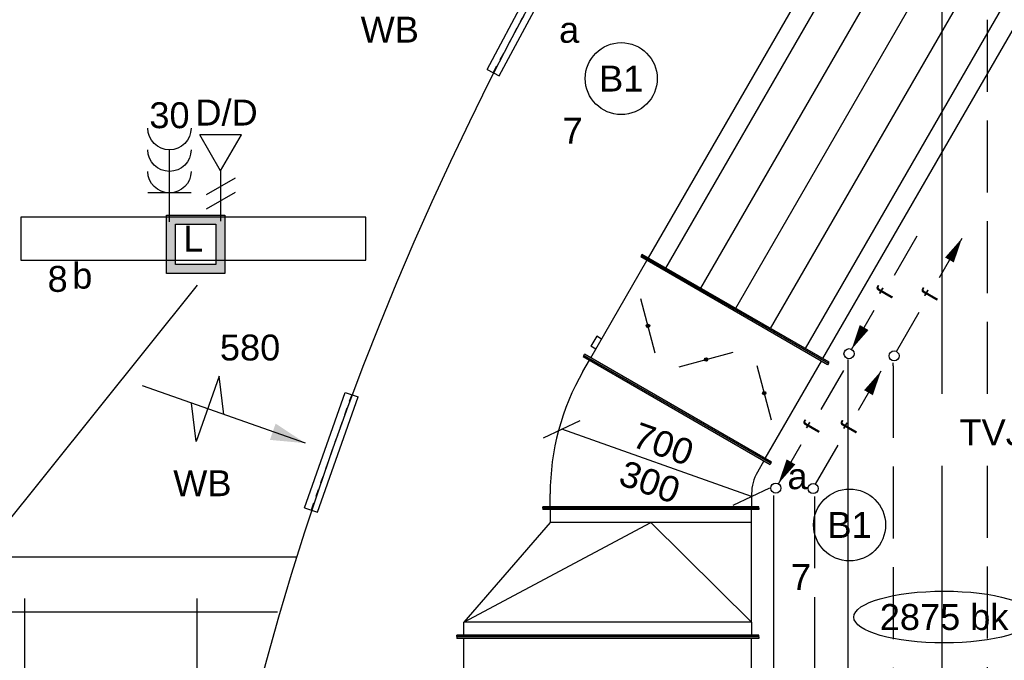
# Model space of a CAD drawing. Extents: x -132501 to 411300, y -42818 to 427495.
# Tile 104 of 256: x 33516 to 36939, y 27539 to 29766. Entities that reach past the tile are written whole.
import ezdxf
from ezdxf.enums import TextEntityAlignment as Align

# ---------------------------------------------------------------- set-up
doc = ezdxf.new("R2010")
doc.units = 0
doc.header["$LTSCALE"] = 50
for name, pattern in [('2322140', [45, 40, -5]), ('2322203', [45, 5, -2, 5, -2, 5, -2, 5, -2, 5, -2, 5, -5]), ('CENTER2', [28.575, 19.05, -3.175, 3.175, -3.175]), ('STREEPJES', [0.1, 0.05, -0.05])]:
    doc.linetypes.add(name, pattern=pattern)
doc.layers.get('0').update_dxf_attribs({"linetype": 'CONTINUOUS'})
for name, color, linetype in [('45 Plafond 2D arcering', 7, 'CONTINUOUS'), ('EL6222--', 3, 'CONTINUOUS'), ('EL6311--', 3, 'CONTINUOUS'), ('EL6441--', 3, 'CONTINUOUS'), ('WL524---', 90, 'CONTINUOUS'), ('WL5448--', 4, 'CONTINUOUS'), ('WL570---_RETOUR', 112, 'CONTINUOUS'), ('WL570---_RETOUR_RST', 2, 'CONTINUOUS'), ('WL570---_RETOUR_RST_HL', 1, 'CONTINUOUS'), ('WL570---_TOEVOER', 3, 'CONTINUOUS'), ('WM570---_RETOUR', 1, 'CONTINUOUS'), ('WM570---_RETOUR_PR', 1, 'CONTINUOUS'), ('WM570---_RETOUR_RST_PR', 1, 'CONTINUOUS'), ('WM570---_TOEVOER', 1, 'CONTINUOUS'), ('WM570---_TOEVOER_PR', 1, 'CONTINUOUS')]:
    doc.layers.add(name, color=color, linetype=linetype)
doc.styles.add('BURO-018', font='ARIAL.TTF', dxfattribs={"height": 63})

# ---------------------------------------------------------------- blocks, each defined once
blk = doc.blocks.new('E001611200150')
at = {"color": 0}
for p, q in [((-12, -1.5), (-12, 1.5)), ((-12, 1.5), (12, 1.5)), ((12, 1.5), (12, -1.5)), ((12, -1.5), (-12, -1.5))]:
    blk.add_line(p, q, dxfattribs=at)
at = {"color": 0, "linetype": 'Continuous', "style": 'BURO-018'}
for tag, p in [('E_GKAST', (0, 8)), ('E_GROEP', (0, 5)), ('E_SGROEP', (4.5, 5)), ('E_ARMCODE', (0, 0)), ('E_SLET', (4.5, -3))]:
    blk.add_attdef(tag, text='', height=1.8, dxfattribs=at).set_placement(p, align=Align.MIDDLE)
blk = doc.blocks.new('1115B3A')
at = {"color": 0, "linetype": 'Continuous'}
blk.add_circle((0, 0), 2.5, dxfattribs=at)
at = {"color": 0, "linetype": 'Continuous', "style": 'BURO-018'}
for tag, p in [('E_GKAST', (0, 8)), ('E_GROEP', (0, 5)), ('E_SGROEP', (4.5, 5)), ('E_ARMCODE', (0, 0)), ('E_SLET', (4.5, -1))]:
    blk.add_attdef(tag, text='', height=1.8, dxfattribs=at).set_placement(p, align=Align.MIDDLE)
blk = doc.blocks.new('E00153')
at = {"color": 0, "linetype": 'Continuous'}
for p, q in [((-1.443, 7), (1.443, 7)), ((0, 4.5), (-1.443, 7)), ((0, 4.5), (1.443, 7)), ((0, 4.5), (0, 1)), ((-1, 4), (1, 2.845)), ((-1, 3), (1, 1.845))]:
    blk.add_line(p, q, dxfattribs=at)
at = {"color": 7, "style": 'BURO-018'}
for tag, p in [('E_COMMENT1', (-6, 12)), ('E_COMMENT2', (6, 12)), ('E_DCOM1', (-6, 9)), ('E_DCOM2', (6, 9))]:
    blk.add_attdef(tag, text='', height=1.8, dxfattribs=at).set_placement(p, align=Align.MIDDLE)
at = {"color": 0, "style": 'BURO-018'}
blk.add_attdef('E_TEXT1', text='', height=1.8, dxfattribs=at).set_placement((2.5, 6), align=Align.MIDDLE)
at = {"color": 0, "linetype": 'Continuous', "style": 'BURO-018', "flags": 1}
blk.add_attdef('E_MATCODE', text='', height=1.8, dxfattribs=at).set_placement((0, 0), align=Align.MIDDLE)
blk = doc.blocks.new('111304B')
at = {"color": 0, "linetype": 'Continuous'}
for p, q in [((0, 1), (0, 6)), ((-1.5, 3), (1.5, 3))]:
    blk.add_line(p, q, dxfattribs=at)
for centre in [(0, 7.5), (0, 6), (0, 4.5)]:
    blk.add_arc(centre, 1.5, 180, 0, dxfattribs=at)
at = {"color": 0, "linetype": 'Continuous', "style": 'BURO-018'}
for tag, p in [('E_GKAST', (0, 13)), ('E_GROEP', (0, 10)), ('E_SGROEP', (4.5, 10))]:
    blk.add_attdef(tag, text='', height=1.8, dxfattribs=at).set_placement(p, align=Align.MIDDLE)
at = {"color": 0, "linetype": 'Continuous', "style": 'BURO-018', "flags": 1}
for tag, p in [('E_VERMCODE', (13, 10)), ('E_MATCODE', (0, 0))]:
    blk.add_attdef(tag, text='', height=1.8, dxfattribs=at).set_placement(p, align=Align.MIDDLE)
blk = doc.blocks.new('E00414')
at = {"color": 0, "linetype": 'Continuous'}
for p, q in [((-2.9, -2.9), (-2.9, 2.9)), ((-2.9, 2.9), (2.9, 2.9)), ((-2, 2), (2, 2)), ((-2, -2), (-2, 2)), ((2, 2), (2, -2)), ((2.9, 2.9), (2.9, -2.9)), ((2.9, -2.9), (-2.9, -2.9)), ((2, -2), (-2, -2))]:
    blk.add_line(p, q, dxfattribs=at)
at = {"color": 0}
for points in [[(-2.9, 2.9), (2.9, 2.9), (-2, 2), (2, 2)], [(-2, -2), (-2.9, -2.9), (-2, 2), (-2.9, 2.9)], [(2, 2), (2.9, 2.9), (2, -2), (2.9, -2.9)], [(2, -2), (2.9, -2.9), (-2, -2), (-2.9, -2.9)]]:
    blk.add_solid(points, dxfattribs=at)
at = {"color": 0, "linetype": 'Continuous', "style": 'BURO-018'}
for tag, p in [('E_GKAST', (0, 8)), ('E_GROEP', (0, 5)), ('E_SGROEP', (4.5, 5))]:
    blk.add_attdef(tag, text='', height=1.8, dxfattribs=at).set_placement(p, align=Align.MIDDLE)
at = {"color": 0, "linetype": 'Continuous', "style": 'BURO-018', "flags": 1}
for tag, p in [('E_VERMCODE', (13, 5)), ('E_MATCODE', (0, 0))]:
    blk.add_attdef(tag, text='', height=1.8, dxfattribs=at).set_placement(p, align=Align.MIDDLE)
blk = doc.blocks.new('*U397')
at = {"layer": 'WM570---_RETOUR', "color": 0, "ltscale": 10}
for p, q in [((-400, -50), (-300, 50)), ((300, -50), (400, 50)), ((350, 0), (-350, 0))]:
    blk.add_line(p, q, dxfattribs=at)
at = {"layer": 'WM570---_RETOUR', "color": 0, "style": 'BURO-018'}
for s, p in [('700', (-104.9, 25)), ('300', (-104.9, -115)), ('300', (-104.9, -115))]:
    blk.add_text(s, height=90, dxfattribs=at).set_placement(p)
blk = doc.blocks.new('*U956')
at = {"color": 0, "ltscale": 10}
for p, q in [((0, 525, -2574.7), (5, 525, -2574.7)), ((0, -525, -2574.7), (0, 525, -2574.7)), ((5, -525, -2574.7), (5, 525, -2574.7)), ((2483.5, 525, -2574.7), (2478.5, 525, -2574.7)), ((2478.5, -525, -2574.7), (2478.5, 525, -2574.7)), ((2483.5, -525, -2574.7), (2483.5, 525, -2574.7)), ((5, 500, -2574.7), (1553, 500, -2574.7)), ((1868, 500, -2574.7), (1969.1, 500, -2574.7)), ((2284.1, 500, -2574.7), (2478.5, 500, -2574.7)), ((5, -500, -2574.7), (1560.5, -500, -2574.7)), ((1875.5, -500, -2574.7), (2478.5, -500, -2574.7)), ((0, -525, -2574.7), (5, -525, -2574.7)), ((2483.5, -525, -2574.7), (2478.5, -525, -2574.7))]:
    blk.add_line(p, q, dxfattribs=at)
at = {"color": 8, "linetype": 'STREEPJES', "ltscale": 10}
for p, q in [((1553, 500, -2574.7), (1868, 500, -2574.7)), ((1969.1, 500, -2574.7), (2284.1, 500, -2574.7)), ((1560.5, -500, -2574.7), (1875.5, -500, -2574.7))]:
    blk.add_line(p, q, dxfattribs=at)
at = {"layer": 'WM570---_RETOUR_PR', "color": 1, "style": 'BURO-018'}
blk.add_attdef('POSNR', text='', height=90, dxfattribs=at).set_placement((0, 0), align=Align.MIDDLE)
blk = doc.blocks.new('*U964')
at = {"color": 0, "ltscale": 10}
for p, q in [((-184, 375, -2599.7), (-179, 375, -2599.7)), ((-184, -375, -2599.7), (-184, 375, -2599.7)), ((-179, -375, -2599.7), (-179, 375, -2599.7)), ((-179, 350, -2599.7), (-134, 350, -2599.7)), ((342.5, 235.3, -2599.7), (-32.5, -414.2, -2599.7)), ((346.8, 232.8, -2599.7), (-28.2, -416.7, -2599.7)), ((291, 236.1, -2599.7), (330, 213.6, -2599.7)), ((346.8, 232.8, -2599.7), (342.5, 235.3, -2599.7)), ((-184, -375, -2599.7), (-179, -375, -2599.7)), ((-134, -350, -2599.7), (-179, -350, -2599.7)), ((-20, -392.6, -2599.7), (-59, -370.1, -2599.7)), ((-28.2, -416.7, -2599.7), (-32.5, -414.2, -2599.7))]:
    blk.add_line(p, q, dxfattribs=at)
for radius in [850, 150]:
    blk.add_arc((-134, -500, -2599.7), radius, 60, 90, dxfattribs=at)
at = {"layer": 'WM570---_RETOUR_PR', "color": 1, "style": 'BURO-018'}
blk.add_attdef('POSNR', text='', height=90, dxfattribs=at).set_placement((0, 0), align=Align.MIDDLE)
blk = doc.blocks.new('*U965')
at = {"color": 0, "ltscale": 10}
for p, q in [((-50, 525, -2574.66), (-45, 525, -2574.66)), ((-50, -525, -2574.66), (-50, 525, -2574.66)), ((-45, -525, -2574.66), (-45, 525, -2574.66)), ((-45, 500, -2574.66), (0, 500, -2574.66)), ((0, -500, -2574.66), (0, 500, -2574.66)), ((346.41, 200, -2574.66), (0, 500, -2574.66)), ((0, 500, -2574.66), (346.41, -150, -2574.66)), ((396.41, 225, -2574.66), (391.41, 225, -2574.66)), ((391.41, -525, -2574.66), (391.41, 225, -2574.66)), ((396.41, -525, -2574.66), (396.41, 225, -2574.66)), ((391.41, 200, -2574.66), (346.41, 200, -2574.66)), ((346.41, -500, -2574.66), (346.41, 200, -2574.66)), ((0, -500, -2574.66), (346.41, -150, -2574.66)), ((0, -500, -2574.66), (-45, -500, -2574.66)), ((0, -500, -2574.66), (346.41, -500, -2574.66)), ((346.41, -500, -2574.66), (391.41, -500, -2574.66)), ((-50, -525, -2574.66), (-45, -525, -2574.66)), ((396.41, -525, -2574.66), (391.41, -525, -2574.66))]:
    blk.add_line(p, q, dxfattribs=at)
at = {"layer": 'WM570---_RETOUR_PR', "color": 1, "style": 'BURO-018'}
blk.add_attdef('POSNR', text='', height=90, dxfattribs=at).set_placement((0, 0), align=Align.MIDDLE)
blk = doc.blocks.new('*U972')
at = {"layer": 'WM570---_TOEVOER', "color": 0, "ltscale": 10}
for p, q in [((-50, -50), (50, 50)), ((50, 0), (-207.2, 0))]:
    blk.add_line(p, q, dxfattribs=at)
blk.add_ellipse((-520.9, 0), major_axis=(-313.7, 0), ratio=0.286888, dxfattribs=at)
at = {"layer": 'WM570---_TOEVOER', "color": 0, "style": 'BURO-018'}
blk.add_text('2875 bk', height=90, dxfattribs=at).set_placement((-744.6, -45))
blk = doc.blocks.new('*U977')
at = {"ltscale": 10}
blk.add_hatch(color=0, dxfattribs=at).paths.add_polyline_path([(96, 0), (216, 30), (216, -30)])
at = {"color": 0, "ltscale": 10}
for p, q in [((-24, 212.5), (-24, -212.5)), ((24, 212.5), (-24, 212.5)), ((24, 212.5), (24, -212.5)), ((456, -120), (456, 120)), ((456, 120), (516, 0)), ((96, 0), (696, 0)), ((396, 0), (456, -120)), ((24, -212.5), (-24, -212.5))]:
    blk.add_line(p, q, dxfattribs=at)
at = {"color": 8, "linetype": 'STREEPJES', "ltscale": 10}
blk.add_line((0, -212.5), (0, 212.5), dxfattribs=at)
at = {"layer": 'WL570---_RETOUR_RST_HL', "linetype": 'CENTER2'}
blk.add_circle((0, 0), 0.075, dxfattribs=at)
at = {"layer": 'WL570---_RETOUR_RST', "color": 1, "style": 'BURO-018'}
for tag in ['MC', 'Q']:
    blk.add_attdef(tag, text='', height=90, dxfattribs=at).set_placement((0, 0), align=Align.MIDDLE)
at = {"layer": 'WM570---_RETOUR_RST_PR', "color": 1, "style": 'BURO-018'}
blk.add_attdef('POSNR', text='', height=90, dxfattribs=at).set_placement((0, 0), align=Align.MIDDLE)
blk = doc.blocks.new('*U982')
at = {"ltscale": 10}
h = blk.add_hatch(color=0, dxfattribs=at)
edge = h.paths.add_edge_path()
edge.add_ellipse((0, 233.3), major_axis=(-2.92, 5.05), ratio=1, start_angle=0, end_angle=360)
h = blk.add_hatch(color=0, dxfattribs=at)
edge = h.paths.add_edge_path()
edge.add_ellipse((0, 0), major_axis=(-2.92, 5.05), ratio=1, start_angle=0, end_angle=360)
h = blk.add_hatch(color=0, dxfattribs=at)
edge = h.paths.add_edge_path()
edge.add_ellipse((0, -233.3), major_axis=(-2.92, 5.05), ratio=1, start_angle=0, end_angle=360)
at = {"color": 0, "ltscale": 10}
for p, q in [((-200, 375, -2599.7), (-195, 375, -2599.7)), ((-200, -375, -2599.7), (-200, 375, -2599.7)), ((-195, -375, -2599.7), (-195, 375, -2599.7)), ((-195, 350, -2599.7), (195, 350, -2599.7)), ((-160, 350, -2599.7), (-160, 370, -2599.7)), ((-120, 370, -2599.7), (-160, 370, -2599.7)), ((-120, 350, -2599.7), (-120, 370, -2599.7)), ((200, 375, -2599.7), (195, 375, -2599.7)), ((195, -375, -2599.7), (195, 375, -2599.7)), ((200, -375, -2599.7), (200, 375, -2599.7)), ((-68.9, 164.4, -2599.7), (68.9, 302.3, -2599.7)), ((-68.9, 68.9, -2599.7), (68.9, -68.9, -2599.7)), ((-68.9, -302.3, -2599.7), (68.9, -164.4, -2599.7)), ((-200, -375, -2599.7), (-195, -375, -2599.7)), ((-195, -350, -2599.7), (195, -350, -2599.7)), ((200, -375, -2599.7), (195, -375, -2599.7))]:
    blk.add_line(p, q, dxfattribs=at)
for centre in [(0, 233.3, -2599.7), (0, 0, -2599.7), (0, -233.3, -2599.7)]:
    blk.add_circle(centre, 5.83, dxfattribs=at)
at = {"layer": 'WM570---_TOEVOER_PR', "color": 1, "style": 'BURO-018'}
blk.add_attdef('POSNR', text='', height=90, dxfattribs=at).set_placement((0, 0), align=Align.MIDDLE)
blk = doc.blocks.new('*U984')
at = {"ltscale": 10}
blk.add_hatch(color=0, dxfattribs=at).paths.add_polyline_path([(96, 0), (216, 30), (216, -30)])
at = {"color": 0, "ltscale": 10}
for p, q in [((-24, 212.5), (-24, -212.5)), ((24, 212.5), (-24, 212.5)), ((24, 212.5), (24, -212.5)), ((456, -120), (456, 120)), ((456, 120), (516, 0)), ((96, 0), (696, 0)), ((396, 0), (456, -120)), ((24, -212.5), (-24, -212.5))]:
    blk.add_line(p, q, dxfattribs=at)
at = {"color": 8, "linetype": 'STREEPJES', "ltscale": 10}
blk.add_line((0, -212.5), (0, 212.5), dxfattribs=at)
at = {"layer": 'WL570---_RETOUR_RST_HL', "linetype": 'CENTER2'}
blk.add_circle((0, 0), 0.075, dxfattribs=at)
at = {"layer": 'WL570---_RETOUR_RST', "color": 1, "style": 'BURO-018'}
for tag in ['MC', 'Q']:
    blk.add_attdef(tag, text='', height=90, dxfattribs=at).set_placement((0, 0), align=Align.MIDDLE)
at = {"layer": 'WM570---_RETOUR_RST_PR', "color": 1, "style": 'BURO-018'}
blk.add_attdef('POSNR', text='', height=90, dxfattribs=at).set_placement((0, 0), align=Align.MIDDLE)
blk = doc.blocks.new('LDV1')
at = {"color": 0, "linetype": 'Continuous'}
for p, q in [((4.5, 7.794), (6.75, 11.691)), ((0.25, 0.433), (2.5, 4.33))]:
    blk.add_line(p, q, dxfattribs=at)
blk.add_lwpolyline([(6.75, 11.691, 0, 1, 0), (5.5, 9.526, 1, 1, 0)], format="xyseb", dxfattribs=at)
blk.add_circle((0, 0), 0.5, dxfattribs=at)
at = {"color": 0, "linetype": 'Continuous', "style": 'BURO-018'}
blk.add_attdef('LD_TEXT1', text='', height=1.8, rotation=60, dxfattribs=at).set_placement((3.5, 6.062), align=Align.MIDDLE)
blk = doc.blocks.new('LDV3')
at = {"color": 0, "linetype": 'Continuous'}
for p, q in [((4.5, 7.794), (6.75, 11.691)), ((0.25, 0.433), (2.5, 4.33))]:
    blk.add_line(p, q, dxfattribs=at)
blk.add_lwpolyline([(0.25, 0.433, 0, 1, 0), (1.5, 2.598, 1, 1, 0)], format="xyseb", dxfattribs=at)
blk.add_circle((0, 0), 0.5, dxfattribs=at)
at = {"color": 0, "linetype": 'Continuous', "style": 'BURO-018'}
blk.add_attdef('LD_TEXT1', text='', height=1.8, rotation=60, dxfattribs=at).set_placement((3.5, 6.062), align=Align.MIDDLE)
blk = doc.blocks.new('*U1543')
at = {"color": 2, "ltscale": 10}
for p, q in [((-750, 375, -2599.7), (-745, 375, -2599.7)), ((-750, -375, -2599.7), (-750, 375, -2599.7)), ((-745, -375, -2599.7), (-745, 375, -2599.7)), ((-745, 350, -2599.7), (745, 350, -2599.7)), ((750, 375, -2599.7), (745, 375, -2599.7)), ((745, -375, -2599.7), (745, 375, -2599.7)), ((750, -375, -2599.7), (750, 375, -2599.7)), ((-745, 280, -2599.7), (745, 280, -2599.7)), ((-745, 140, -2599.7), (745, 140, -2599.7)), ((-745, 0, -2599.7), (745, 0, -2599.7)), ((-745, -140, -2599.7), (745, -140, -2599.7)), ((-745, -280, -2599.7), (745, -280, -2599.7)), ((-750, -375, -2599.7), (-745, -375, -2599.7)), ((-745, -350, -2599.7), (745, -350, -2599.7)), ((750, -375, -2599.7), (745, -375, -2599.7))]:
    blk.add_line(p, q, dxfattribs=at)
at = {"layer": 'WM570---_TOEVOER_PR', "color": 1, "style": 'BURO-018'}
blk.add_attdef('POSNR', text='', height=90, dxfattribs=at).set_placement((0, 0), align=Align.MIDDLE)
blk = doc.blocks.new('GAFGHYHY')
at = {"layer": '45 Plafond 2D arcering', "linetype": 'Continuous'}
h = blk.add_hatch(dxfattribs=at)
h.set_pattern_fill('RASTER_600_0002', color=8, style=0, pattern_type=2)
h.set_pattern_definition([(0, (331133.4, 276706.76), (0, 600), []), (90, (331133.4, 276706.76), (-600, 0), [])])
h.paths.add_polyline_path([(330102.4, 277226.8), (330102.4, 267962.6), (333164.5, 268137.3), (336801.4, 268708.1), (338943, 269055.5, -0.034996), (339263, 270498.2), (331563.4, 270498.2), (331563.4, 276188.2), (342039.4, 276188.2), (342039.4, 275147.7, -0.046998), (343602.4, 276431.1), (343602.4, 277226.8)], flags=0)
h = blk.add_hatch(dxfattribs=at)
h.set_pattern_fill('RASTER_600_0002', color=8, style=0, pattern_type=2)
h.set_pattern_definition([(0, (329606.6, 263113), (0, 600), []), (90, (329606.6, 263113), (-600, 0), [])])
h.paths.add_polyline_path([(314958.4, 262579.2), (311651.4, 262579.2), (311651.4, 260865.8), (318334.4, 260865.8), (318334.4, 255497.5), (322319.4, 254963.9), (325862.9, 254725.7), (325862.9, 257249.3), (333290.9, 257249.3), (333290.9, 254942.5), (336798.3, 255489.7), (340391.3, 256042.1), (347581.1, 257147.4), (347540, 258187), (344346.2, 258187), (344274, 258060.1, -0.292774), (338835.2, 268361), (333245.8, 267502.2), (329585.4, 267292.1), (328865.2, 267293.5, 0.013134), (328865.7, 267533.5), (329496.9, 267532.3), (329497.1, 270676.8), (328743.1, 270676.8), (328743.1, 270841.8), (329497.1, 270841.8), (329497.1, 272301.8), (326028.6, 272301.8), (326028.6, 270841.8), (326783.1, 270841.8), (326783.1, 270676.8), (326008.6, 270676.8), (315530.3, 270676.8, -0.063565), (316101.1, 268525.1), (316090.1, 268527.3, -0.003567), (316103.7, 268406.4), (316579.8, 268479.9), (316533, 268710.4), (316694, 268745.3, -0.13568), (316434, 263929), (316278, 263981), (316414.8, 264432), (314732.6, 264432, 0.018168)], flags=0)
h.paths.add_polyline_path([(325877.2, 261732.8, -51.816741), (326135.7, 261974.1), (326121.5, 261988.2), (325864.1, 261748)], flags=0)
h.paths.add_polyline_path([(329466.1, 263438.9, -1), (335716.1, 263438.9, -1)], flags=0)
h.paths.add_polyline_path([(339101.7, 258177.8, -1), (333851.7, 258177.8, -1)], flags=0)

msp = doc.modelspace()

# ---------------------------------------------------------------- linework, layer by layer
at = {"layer": 'EL6222--'}
msp.add_line((33345.1165, 27858.0584), (34134.0384, 28843.5454), dxfattribs=at)
at = {"layer": 'EL6222--', "color": 1}
msp.add_line((26871.3411, 27899.3492), (34479.6074, 27899.3492), dxfattribs=at)
at = {"layer": 'WL5448--', "linetype": '2322140'}
for p, q in [((36721.1845, 30465.5381, 2900), (36721.1845, 24862.7232, 2900)), ((36394.788, 28584.5923, 2900), (36394.788, 24693.284, 2900)), ((36135.8859, 28112.0298, 2900), (36135.8859, 24997.3065, 2900))]:
    msp.add_line(p, q, dxfattribs=at)
at = {"layer": 'WL5448--', "linetype": '2322203'}
for p, q in [((36878.7218, 30465.4277, 2900), (36878.7218, 25020.2604, 2900)), ((36552.3253, 28562.8704, 2900), (36552.3253, 24539.747, 2900)), ((36278.7997, 28108.8949, 2900), (36278.7997, 24839.7693, 2900))]:
    msp.add_line(p, q, dxfattribs=at)
at = {"layer": 'WL5448--'}
msp.add_line((36552.3253, 28562.8704, 2900), (36552.3253, 28573.4833, 2900), dxfattribs=at)
at = {"layer": 'WL570---_RETOUR_RST'}
msp.add_arc((44829.5535, 24665.8452), 10843.3846, 121.44422632, 173.69379983, dxfattribs=at)

# ---------------------------------------------------------------- block references
at = {"layer": 'EL6222--'}
ref = msp.add_blockref('111304B', (34037.0343, 29013.5638), dxfattribs=dict(at, xscale=-50, yscale=50, zscale=50))
ref.add_attrib('E_GROEP', '30', dxfattribs={"layer": '0', "color": 1, "linetype": 'Continuous', "height": 90, "style": 'BURO-018'}).set_placement((34037.0343, 29433.7534), align=Align.MIDDLE)
at = {"layer": 'EL6222--', "xscale": 35, "yscale": 35, "zscale": 35}
msp.add_blockref('E00414', (34127.7681, 28985.3116), dxfattribs=at)
at = {"layer": 'EL6311--'}
ref = msp.add_blockref('1115B3A', (35607.1924, 29561.1), dxfattribs=dict(at, xscale=50.00000000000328, yscale=50.00000000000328, zscale=50, rotation=181.9948371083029))
ref.add_attrib('E_ARMCODE', 'B1', dxfattribs={"layer": '0', "color": 1, "linetype": 'Continuous', "height": 90, "style": 'BURO-018'}).set_placement((35607.1924, 29561.1), align=Align.MIDDLE)
ref.add_attrib('E_SLET', 'a', dxfattribs={"layer": '0', "color": 1, "linetype": 'Continuous', "height": 90, "style": 'BURO-018'}).set_placement((35426.2068, 29729.9023), align=Align.MIDDLE)
ref.add_attrib('E_GROEP', '7', dxfattribs={"layer": '0', "color": 1, "linetype": 'Continuous', "height": 90, "style": 'BURO-018'}).set_placement((35438.3901, 29380.1144), align=Align.MIDDLE)
ref = msp.add_blockref('E001611200150', (34119.8801, 29004.5733), dxfattribs=dict(at, xscale=-50, yscale=50, zscale=50, rotation=180))
ref.add_attrib('E_ARMCODE', 'L', dxfattribs={"layer": '0', "color": 1, "linetype": 'Continuous', "height": 90, "style": 'BURO-018'}).set_placement((34119.8801, 29004.5733), align=Align.MIDDLE)
ref.add_attrib('E_SLET', 'b', dxfattribs={"layer": '0', "color": 1, "linetype": 'Continuous', "height": 90, "style": 'BURO-018'}).set_placement((33734.057, 28877.9518), align=Align.MIDDLE)
ref.add_attrib('E_GROEP', '8', dxfattribs={"layer": '0', "color": 1, "linetype": 'Continuous', "height": 90, "style": 'BURO-018'}).set_placement((33648.3796, 28864.816), align=Align.MIDDLE)
ref = msp.add_blockref('1115B3A', (36400.7955, 28009.6038), dxfattribs=dict(at, xscale=50.00000000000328, yscale=50.00000000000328, zscale=50, rotation=181.9948371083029))
ref.add_attrib('E_ARMCODE', 'B1', dxfattribs={"layer": '0', "color": 1, "linetype": 'Continuous', "height": 90, "style": 'BURO-018'}).set_placement((36400.7955, 28009.6038), align=Align.MIDDLE)
ref.add_attrib('E_SLET', 'a', dxfattribs={"layer": '0', "color": 1, "linetype": 'Continuous', "height": 90, "style": 'BURO-018'}).set_placement((36219.8099, 28178.4061), align=Align.MIDDLE)
ref.add_attrib('E_GROEP', '7', dxfattribs={"layer": '0', "color": 1, "linetype": 'Continuous', "height": 90, "style": 'BURO-018'}).set_placement((36231.9932, 27828.6182), align=Align.MIDDLE)
at = {"layer": 'EL6441--'}
ref = msp.add_blockref('E00153', (34214.9761, 29015.3375), dxfattribs=dict(at, xscale=-50, yscale=50, zscale=50))
ref.add_attrib('E_TEXT1', 'D/D', dxfattribs={"layer": '0', "color": 1, "height": 90, "style": 'BURO-018'}).set_placement((34235.4845, 29444.7238), align=Align.MIDDLE)
at = {"layer": 'WL524---'}
msp.add_blockref('GAFGHYHY', (-304837.0445, -242743.8149), dxfattribs=at)
at = {"layer": 'WL5448--', "color": 2}
ref = msp.add_blockref('LDV1', (36555.4672, 28597.2181, 2700), dxfattribs=dict(at, xscale=35, yscale=35, zscale=35))
ref.add_attrib('LD_TEXT1', 'f', dxfattribs={"layer": '0', "color": 1, "linetype": 'Continuous', "height": 63, "rotation": 60, "style": 'BURO-018'}).set_placement((36677.9672, 28809.3943, 2700), align=Align.MIDDLE)
ref = msp.add_blockref('LDV3', (36398.9596, 28604.873, 2700), dxfattribs=dict(at, xscale=35, yscale=35, zscale=35))
ref.add_attrib('LD_TEXT1', 'f', dxfattribs={"layer": '0', "color": 1, "linetype": 'Continuous', "height": 63, "rotation": 60, "style": 'BURO-018'}).set_placement((36521.4596, 28817.0493, 2700), align=Align.MIDDLE)
ref = msp.add_blockref('LDV3', (36144.6121, 28137.8467, 2700), dxfattribs=dict(at, xscale=35, yscale=35, zscale=35))
ref.add_attrib('LD_TEXT1', 'f', dxfattribs={"layer": '0', "color": 1, "linetype": 'Continuous', "height": 63, "rotation": 60, "style": 'BURO-018'}).set_placement((36267.1121, 28350.023, 2700), align=Align.MIDDLE)
ref = msp.add_blockref('LDV1', (36274.1621, 28135.9407, 2700), dxfattribs=dict(at, xscale=35, yscale=35, zscale=35))
ref.add_attrib('LD_TEXT1', 'f', dxfattribs={"layer": '0', "color": 1, "linetype": 'Continuous', "height": 63, "rotation": 60, "style": 'BURO-018'}).set_placement((36396.6621, 28348.1169, 2700), align=Align.MIDDLE)
at = {"layer": 'WL570---_RETOUR', "rotation": 90}
for name, p in [('*U964', (35710.297, 28252.1325, 2599.6582)), ('*U965', (35560.297, 27671.7479, 2574.6582)), ('*U956', (35560.297, 25136.9729, 2574.6582))]:
    msp.add_blockref(name, p, dxfattribs=at)
at = {"layer": 'WL570---_RETOUR_RST'}
ref = msp.add_blockref('*U984', (35262.2503, 29769.344), dxfattribs=dict(at, rotation=151.9231441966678))
ref.add_attrib('Q', '580', dxfattribs={"color": 1, "height": 90, "style": 'BURO-018'}).set_placement((35038.0163, 30172.3023, -2624), align=Align.MIDDLE)
ref.add_attrib('MC', 'WB', dxfattribs={"color": 1, "height": 90, "style": 'BURO-018'}).set_placement((34802.6886, 29731.1437, -2624), align=Align.MIDDLE)
ref = msp.add_blockref('*U977', (34599.8547, 28261.9893), dxfattribs=dict(at, rotation=160.631406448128))
ref.add_attrib('Q', '580', dxfattribs={"color": 1, "height": 90, "style": 'BURO-018'}).set_placement((34317.1964, 28626.3525, -2624), align=Align.MIDDLE)
ref.add_attrib('MC', 'WB', dxfattribs={"color": 1, "height": 90, "style": 'BURO-018'}).set_placement((34151.3744, 28154.6502, -2624), align=Align.MIDDLE)
at = {"layer": 'WL570---_TOEVOER', "rotation": 60.00000000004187}
for name, p in [('*U1543', (36377.5328, 29407.8189, 2599.6582)), ('*U982', (35902.2843, 28584.6642, 2599.6582))]:
    msp.add_blockref(name, p, dxfattribs=at)
at = {"layer": 'WM570---_RETOUR', "rotation": 340.454916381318}
msp.add_blockref('*U397', (35730.2401, 28225.3747, 2599.6582), dxfattribs=at)
at = {"layer": 'WM570---_TOEVOER'}
msp.add_blockref('*U972', (37250.3411, 27689.6232, 2724.6582), dxfattribs=at)

# ---------------------------------------------------------------- texts
at = {"layer": 'WM570---_RETOUR', "style": 'BURO-018'}
msp.add_text('TVJ-Easy/700x300', height=90, dxfattribs=at).set_placement((36782.8646, 28286.2379))

doc.saveas('drawing.dxf')
